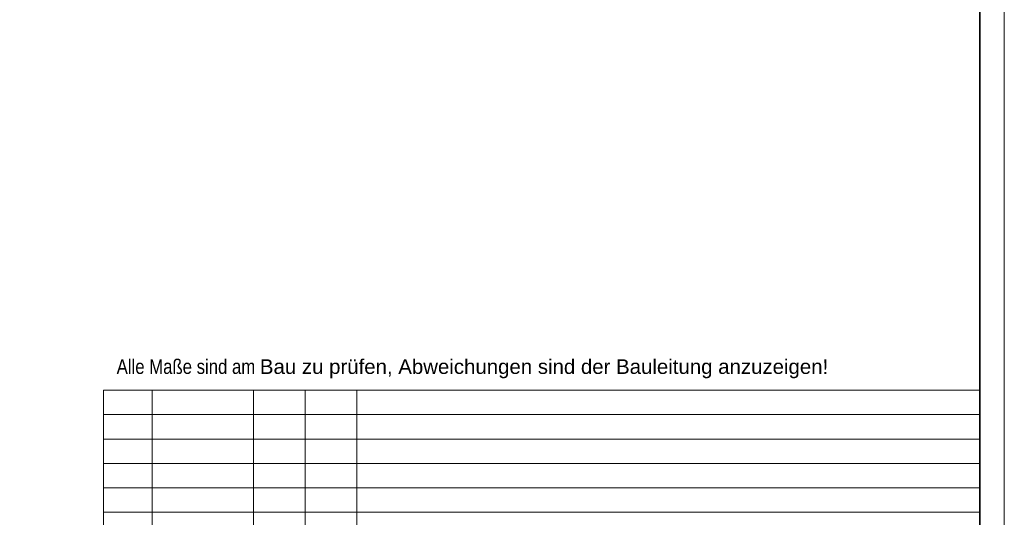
# Model space of a CAD drawing. Extents: x -620 to 3480, y 62 to 1107.
# Tile 119 of 256: x 98 to 300, y 423 to 525. Entities that reach past the tile are written whole.
import ezdxf

# ---------------------------------------------------------------- set-up
doc = ezdxf.new("R2010")
doc.units = 0
doc.layers.add('iwb_HB-Hinweis-Kopf-Archi', color=3, linetype='Continuous', lineweight=25, true_color=0x00ff00)
doc.layers.add('iwb_Plankopf Linie', color=7, linetype='Continuous', lineweight=13)
doc.layers.add('iwb_Plankopf Rahmen', color=7, linetype='Continuous', lineweight=35)
doc.styles.add('Arial', font='ARIALN.TTF')

msp = doc.modelspace()

# ---------------------------------------------------------------- linework, layer by layer
at = {"layer": 'iwb_Plankopf Linie', "ltscale": 0.13}
for p, q in [((295.35, 449.32), (115.35, 449.32)), ((115.35, 369.32), (115.35, 449.32)), ((125.35, 374.32), (125.35, 449.32)), ((146.15, 374.32), (146.15, 449.32)), ((156.75, 374.32), (156.75, 449.32)), ((167.35, 374.32), (167.35, 449.32)), ((295.35, 449.32), (295.35, 369.32)), ((295.35, 444.32), (115.35, 444.32)), ((295.35, 439.32), (115.35, 439.32)), ((295.35, 434.32), (115.35, 434.32)), ((295.35, 429.32), (115.35, 429.32)), ((295.35, 424.32), (115.35, 424.32))]:
    msp.add_line(p, q, dxfattribs=at)
at = {"layer": 'iwb_Plankopf Rahmen', "color": 8, "lineweight": 13, "ltscale": 0.13, "true_color": 0x808080}
msp.add_lwpolyline([(300.35, 62.43), (-619.65, 62.43), (-619.65, 1107.43), (300.35, 1107.43), (300.35, 62.43)], close=True, dxfattribs=at)
at = {"layer": 'iwb_Plankopf Rahmen', "ltscale": 0.35}
msp.add_lwpolyline([(-599.65, 67.43), (-599.65, 1102.43), (295.35, 1102.43), (295.35, 67.43), (-599.65, 67.43)], close=True, dxfattribs=at)

# ---------------------------------------------------------------- texts
at = {"layer": 'iwb_HB-Hinweis-Kopf-Archi', "lineweight": 25, "ltscale": 0.25, "insert": (118.06, 455.68), "char_height": 3, "width": 6120, "attachment_point": 1, "line_spacing_factor": 0.8, "style": 'Arial'}
msp.add_mtext('Alle Maße sind am \\fArial|b0|i0|c0|p34;Bau zu prüfen, Abweichungen sind der Bauleitung anzuzeigen!', dxfattribs=at)

doc.saveas('drawing.dxf')
